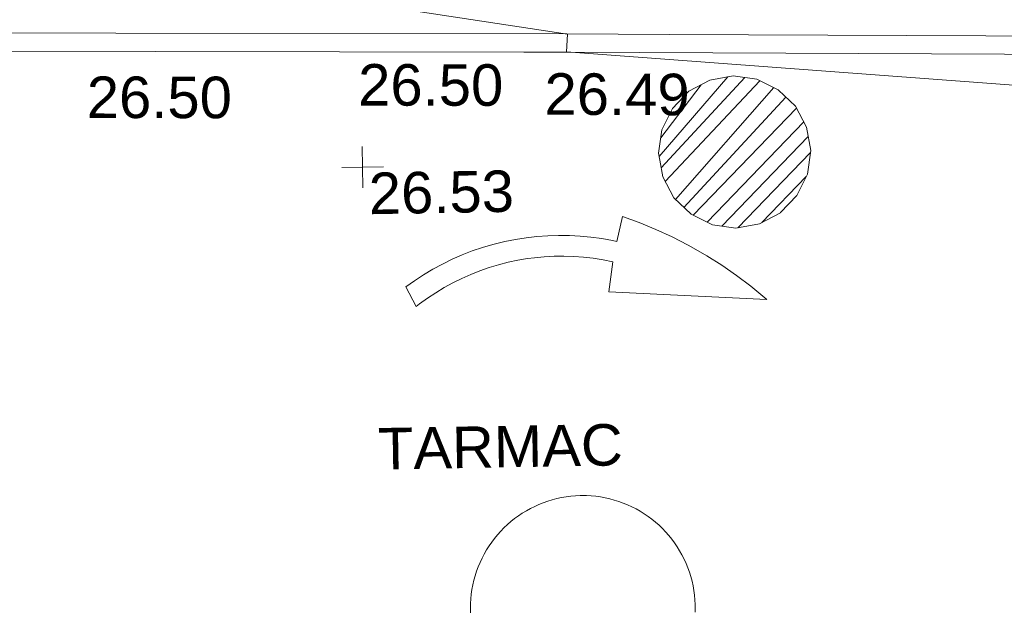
# Model space of a CAD drawing. Header units: millimetres. Extents: x -290717 to 520720, y -103372 to 287762.
# Tile 222 of 256: x 85025 to 93917, y -7879 to -2553. Entities that reach past the tile are written whole.
import ezdxf

# ---------------------------------------------------------------- set-up
doc = ezdxf.new("R2010")
doc.units = ezdxf.units.MM
doc.linetypes.add('IMPORT-HIDDEN2 _3_', pattern=[4762.5, 3175, -1587.5])
doc.linetypes.add('IMPORT-UG_ELEC_STREET LIGHTING_QLB2 _2_', pattern=[2700, 1500, -300.0000000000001, 0, -250, 150, -300.0000000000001, 0, -200])
for name, color, linetype, lineweight, true_color in [('00_UAV_LEVEL_SPOT', 7, 'Continuous', 9, 0x666666), ('00_UAV_ROAD_MARKING_ARROWS', 7, 'Continuous', 9, 0x999999), ('00_UAV_ROAD_MARKING_YELLOW_CONTINUOUS', 40, 'Continuous', 9, 0xffbf00), ('01_DTM_CONTOUR_MNR', 7, 'Continuous', 9, 0xa5a552), ('12333-PUM-2D-U-0001-C01 - Rev2_REVIT IMPORT_dwg', 7, 'Continuous', 9, 0x767676), ('PUM-CHAMBER EXTENTS', 6, 'IMPORT-HIDDEN2 _3_', 9, 0xff00ff)]:
    doc.layers.add(name, color=color, linetype=linetype, lineweight=lineweight, true_color=true_color)
doc.layers.add('00_UAV_SURVEY_TEXT', color=7, linetype='Continuous', lineweight=9)
doc.styles.add('Swis721 Lt BT_2', font='swissl.ttf', dxfattribs={"height": 375})

# ---------------------------------------------------------------- blocks, each defined once
blk = doc.blocks.new('12333-PUM-2D-U-0001-C01 - Rev2_REVIT IMPORT_dwg_UAV-2077255-Site Location Plan Existing')
at = {"layer": '00_UAV_LEVEL_SPOT', "color": 254, "true_color": 0xcccccc, "flags": 128}
for points in [[(500.0000000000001, 0), (0, 0), (0, 500.0000000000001)], [(0, -500.0000000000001), (0, 0), (-500.0000000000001, 0)]]:
    blk.add_lwpolyline(points, dxfattribs=at)
blk = doc.blocks.new('12333-PUM-2D-U-0001-C01 - Rev2_REVIT IMPORT_dwg_MGS62954_T2_Galway_ITM_3d_Rev1-2077680-Site Location Plan Existing')
at = {"layer": '00_UAV_ROAD_MARKING_ARROWS', "color": 254, "true_color": 0xcccccc, "flags": 128}
blk.add_lwpolyline([(533990370.7796367, 725548911.394353), (533990451.4098486, 725548967.0434089), (533990534.2996747, 725549019.2672082), (533990619.3036982, 725549067.9741325), (533990706.2727929, 725549113.0787337), (533990795.0543857, 725549154.5018828), (533990885.4927232, 725549192.1709095), (533990977.4291462, 725549226.0197295), (533991070.7023668, 725549255.9889607), (533991165.148752, 725549282.0260265), (533991260.602611, 725549304.0852493), (533991271.7796367, 725549306.3943529), (533991368.1604018, 725549323.9669627), (533991465.1924891, 725549337.4881506), (533991562.7056715, 725549346.9341961), (533991660.5288773, 725549352.2885275), (533991758.4904918, 725549353.5417519), (533991856.418657, 725549350.6916698), (533991954.1415734, 725549343.7432821), (533992051.487802, 725549332.7087781), (533992148.2865643, 725549317.6075165), (533992244.3680425, 725549298.4659898), (533992283.7796369, 725549289.394353), (533992338.7796367, 725549513.3943529), (533992489.7755848, 725549455.8368586), (533992638.2288259, 725549392.006798), (533992783.8789229, 725549322.0161508), (533992926.4703561, 725549245.9877043), (533992955.7796368, 725549229.394353), (533993094.3416853, 725549146.2486967), (533993229.3004127, 725549057.3735968), (533993360.4190555, 725548962.9249705), (533993487.4675869, 725548863.068513), (533993610.2231207, 725548757.9794062), (533993629.7796367, 725548740.3943529), (533992202.7796369, 725548834.3943528), (533992243.7796367, 725549107.3943529), (533992156.8378007, 725549126.3414541), (533992069.1788051, 725549141.6311892), (533991980.9564337, 725549153.2367351), (533991892.3254585, 725549161.1377313), (533991803.4413683, 725549165.320317), (533991714.4600961, 725549165.7771547), (533991625.5377452, 725549162.5074424), (533991536.8303156, 725549155.5169166), (533991474.7796368, 725549148.3943532), (533991386.7954425, 725549135.1031125), (533991299.4450048, 725549118.1391351), (533991212.8815659, 725549097.5321813), (533991127.2569874, 725549073.3184026), (533991042.721484, 725549045.5402786), (533990959.42336, 725549014.2465409), (533990877.508748, 725548979.4920899), (533990797.1213544, 725548941.3378963), (533990718.4022061, 725548899.8508961), (533990641.4894031, 725548855.1038711), (533990566.5178767, 725548807.175323), (533990493.6191522, 725548756.1493347), (533990461.7796367, 725548732.3943529)], close=True, dxfattribs=at)
blk.add_lwpolyline([(533990905.0895452, 725545957.4392133), (533990904.7997704, 725545999.9437832), (533990906.2901561, 725546042.4232036), (533990909.5580881, 725546084.8029515), (533990914.5978332, 725546127.0086783), (533990921.4005501, 725546168.966341), (533990929.9543043, 725546210.6023315), (533990940.2440899, 725546251.843606), (533990952.2518547, 725546292.6178136), (533990965.9565334, 725546332.8534222), (533990981.3340833, 725546372.4798449), (533990998.3575265, 725546411.4275635), (533991016.9969986, 725546449.6282508), (533991037.2197996, 725546487.0148891), (533991058.9904515, 725546523.5218902), (533991082.2707614, 725546559.0852082), (533991107.0198878, 725546593.6424528), (533991133.1944121, 725546627.1329992), (533991160.7484155, 725546659.4980931), (533991189.6335588, 725546690.6809556), (533991219.7991677, 725546720.6268811), (533991251.1923214, 725546749.2833344), (533991283.7579457, 725546776.6000422), (533991317.4389095, 725546802.529082), (533991352.1761248, 725546827.0249652), (533991387.9086508, 725546850.0447174), (533991424.5738003, 725546871.5479548), (533991462.1072506, 725546891.496953), (533991500.4431549, 725546909.8567151), (533991539.5142591, 725546926.5950311), (533991579.2520193, 725546941.6825367), (533991619.5867219, 725546955.0927635), (533991660.4476061, 725546966.8021852), (533991701.762988, 725546976.7902595), (533991743.4603867, 725546985.0394638), (533991785.4666502, 725546991.5353266), (533991827.7080857, 725546996.2664515), (533991870.1105871, 725546999.2245384), (533991912.5997663, 725547000.4043984), (533991927.7796367, 725547000.3943529), (533991970.2672172, 725546999.1582576), (533992012.6657664, 725546996.1440517), (533992054.900903, 725546991.357022), (533992096.8985322, 725546984.8055681), (533992138.5849759, 725546976.5011823), (533992179.8871021, 725546966.458434), (533992220.7324525, 725546954.6949415), (533992261.0493708, 725546941.2313415), (533992300.7671271, 725546926.0912544), (533992339.8160433, 725546909.3012404), (533992378.127614, 725546890.8907555), (533992415.6346278, 725546870.8920975), (533992452.2712849, 725546849.3403509), (533992487.9733118, 725546826.273325), (533992522.6780753, 725546801.7314869), (533992556.3246914, 725546775.7578918), (533992588.8541321, 725546748.3981056), (533992620.2093304, 725546719.7001274), (533992650.3352778, 725546689.7143025), (533992679.179124, 725546658.4932365), (533992706.6902665, 725546626.0917019), (533992732.8204416, 725546592.5665418), (533992757.5238082, 725546557.9765706), (533992780.757028, 725546522.3824714), (533992802.4793425, 725546485.8466877), (533992822.6526427, 725546448.4333163), (533992841.241538, 725546410.2079923), (533992858.2134174, 725546371.2377765), (533992873.5385063, 725546331.5910357), (533992887.1899194, 725546291.3373234), (533992899.1437072, 725546250.547259), (533992909.3788989, 725546209.2924014), (533992917.8775385, 725546167.6451263), (533992924.6247164, 725546125.6784965), (533992929.6085961, 725546083.4661363), (533992932.8204337, 725546041.0821002), (533992934.2545947, 725545998.6007444), (533992933.9085633, 725545956.0965953), (533992932.7796367, 725545929.3943529)], dxfattribs=at)
at = {"layer": '00_UAV_ROAD_MARKING_YELLOW_CONTINUOUS', "color": 254, "true_color": 0xcccccc, "flags": 128}
for points in [[(533982794.7466916, 725551353.1319162), (533984930.2417638, 725551305.2160171), (533987793.662193, 725551249.8961877), (533991866.1784735, 725551171.2172397), (533992792.6833447, 725551151.1360431), (533997791.5027984, 725551042.790928), (533998555.3432362, 725551026.2353431), (534001475.3126609, 725550999.244869)], [(534001473.7796367, 725550833.3943529), (533998552.7796367, 725550860.3943529), (533996474.4121374, 725550905.4411824), (533991862.7796368, 725551005.3943528), (533991475.5733974, 725551012.874981), (533986476.507292, 725551109.4544013), (533984926.7796368, 725551139.3943529), (533982790.8329657, 725551187.3203849)]]:
    blk.add_lwpolyline(points, dxfattribs=at)
at = {"layer": '01_DTM_CONTOUR_MNR', "color": 254, "true_color": 0xcccccc, "flags": 128}
blk.add_lwpolyline([(534001646.0717468, 725551283.3705629), (533998672.9152371, 725551331.6411524), (533998111.9810126, 725551343.8670886), (533997459.9391363, 725551355.9375906), (533994090.7082523, 725551424.9577657), (533993651.7045455, 725551434.0340911), (533990030.0000001, 725551480), (533991870, 725551170), (533991860.0000001, 725551010.0000001), (533997465.4647411, 725550493.05198), (533997517.7428944, 725550482.1024084), (533998124.3787053, 725550370.1339818), (533998954.2152606, 725550455.7847396), (534001470, 725550830.0000002), (534001480.0000001, 725551000), (534001501.3979849, 725550906.7506298), (534001638.961079, 725550951.3663676)], dxfattribs=at)
at = {"xscale": 0.375, "yscale": 0.375, "zscale": 0.375}
blk.add_blockref('12333-PUM-2D-U-0001-C01 - Rev2_REVIT IMPORT_dwg_UAV-2077255-Site Location Plan Existing', (533990000, 725550000), dxfattribs=at)
at = {"layer": '00_UAV_LEVEL_SPOT', "insert": (533990051.8765643, 725549949.1441548), "char_height": 375, "width": 1495.902363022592, "attachment_point": 1, "line_spacing_factor": 1.005061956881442, "style": 'Swis721 Lt BT_2'}
blk.add_mtext('26.53', dxfattribs=at)
at = {"layer": '00_UAV_ROAD_MARKING_YELLOW_CONTINUOUS', "color": 251, "true_color": 0x666666, "char_height": 375, "width": 1495.902363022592, "attachment_point": 1, "line_spacing_factor": 1.005061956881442, "style": 'Swis721 Lt BT_2'}
for s, insert, rotation in [('26.50', (533987524.1867569, 725550863.0067188), 358.89321229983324), ('26.50', (533989976.5399046, 725550932.4113389), 358.89321229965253), ('26.49', (533991658.3445635, 725550820.4392058), 358.75835762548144)]:
    blk.add_mtext(s, dxfattribs=dict(at, insert=insert, rotation=rotation))
at = {"layer": '00_UAV_SURVEY_TEXT', "color": 251, "true_color": 0x666666, "insert": (533990093.8000001, 725547641.6296079), "char_height": 375, "width": 2450.430537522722, "attachment_point": 1, "line_spacing_factor": 1.005061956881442, "style": 'Swis721 Lt BT_2'}
blk.add_mtext('TARMAC', dxfattribs=at)
blk = doc.blocks.new('12333-PUM-2D-U-0001-C01 - Rev2_REVIT IMPORT_dwg-1620468-Site Location Plan Existing')
at = {"layer": 'PUM-CHAMBER EXTENTS', "linetype": 'Continuous', "true_color": 0xffaaff}
h = blk.add_hatch(dxfattribs=at)
h.set_pattern_fill('FP_4', color=211, style=0, pattern_type=2)
h.set_pattern_definition([(45, (-533641079.65, -725615854.3560001), (-88.38834764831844, 88.38834764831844), [])])
h.paths.add_polyline_path([(352282.3898780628, -66462.44308457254), (352494.6288332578, -66428.82773641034), (352686.0923606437, -66331.27219660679), (352838.0386764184, -66179.32588083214), (352935.594216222, -65987.86235344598), (352969.2095643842, -65775.62339825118), (352935.5942162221, -65563.38444305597), (352838.0386764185, -65371.92091566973), (352686.0923606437, -65219.97459989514), (352494.6288332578, -65122.41906009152), (352282.3898780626, -65088.80371192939), (352070.1509228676, -65122.41906009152), (351878.6873954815, -65219.97459989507), (351726.7410797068, -65371.9209156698), (351626.7986801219, -65578.4544826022), (351595.570191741, -65775.62339825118), (351629.1855399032, -65987.86235344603), (351726.7410797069, -66179.32588083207), (351878.6873954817, -66331.27219660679), (352070.1509228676, -66428.82773641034)])
at = {"layer": 'PUM-CHAMBER EXTENTS', "color": 211, "linetype": 'Continuous', "true_color": 0xffaaff, "flags": 128}
blk.add_lwpolyline([(352969.2095643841, -65775.62339825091), (352935.5942162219, -65563.38444305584), (352838.0386764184, -65371.92091566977), (352688.9120461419, -65222.79428539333), (352686.0923606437, -65219.97459989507), (352494.6288332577, -65122.4190600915), (352282.3898780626, -65088.80371192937), (352070.1509228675, -65122.4190600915), (351878.6873954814, -65219.97459989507), (351726.7410797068, -65371.92091566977), (351629.1855399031, -65563.38444305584), (351595.570191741, -65775.62339825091), (351605.1764613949, -65836.27499756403), (351629.1855399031, -65987.86235344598), (351726.7410797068, -66179.32588083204), (351878.6873954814, -66331.27219660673), (352070.1509228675, -66428.82773641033), (352282.3898780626, -66462.44308457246), (352494.6288332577, -66428.82773641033), (352686.0923606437, -66331.27219660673), (352687.1792656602, -66330.18529159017), (352838.0386764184, -66179.32588083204), (352935.5942162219, -65987.86235344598)], close=True, dxfattribs=at)
blk.add_blockref('12333-PUM-2D-U-0001-C01 - Rev2_REVIT IMPORT_dwg_MGS62954_T2_Galway_ITM_3d_Rev1-2077680-Site Location Plan Existing', (-533641079.6498471, -725615854.3561786))

msp = doc.modelspace()

# ---------------------------------------------------------------- block references
at = {"layer": '12333-PUM-2D-U-0001-C01 - Rev2_REVIT IMPORT_dwg', "color": 254, "linetype": 'IMPORT-UG_ELEC_STREET LIGHTING_QLB2 _2_', "true_color": 0xffd4d4, "rotation": 0.9999999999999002}
msp.add_blockref('12333-PUM-2D-U-0001-C01 - Rev2_REVIT IMPORT_dwg-1620468-Site Location Plan Existing', (-261895.0770586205, 55869.5817132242), dxfattribs=at)

doc.saveas('drawing.dxf')
